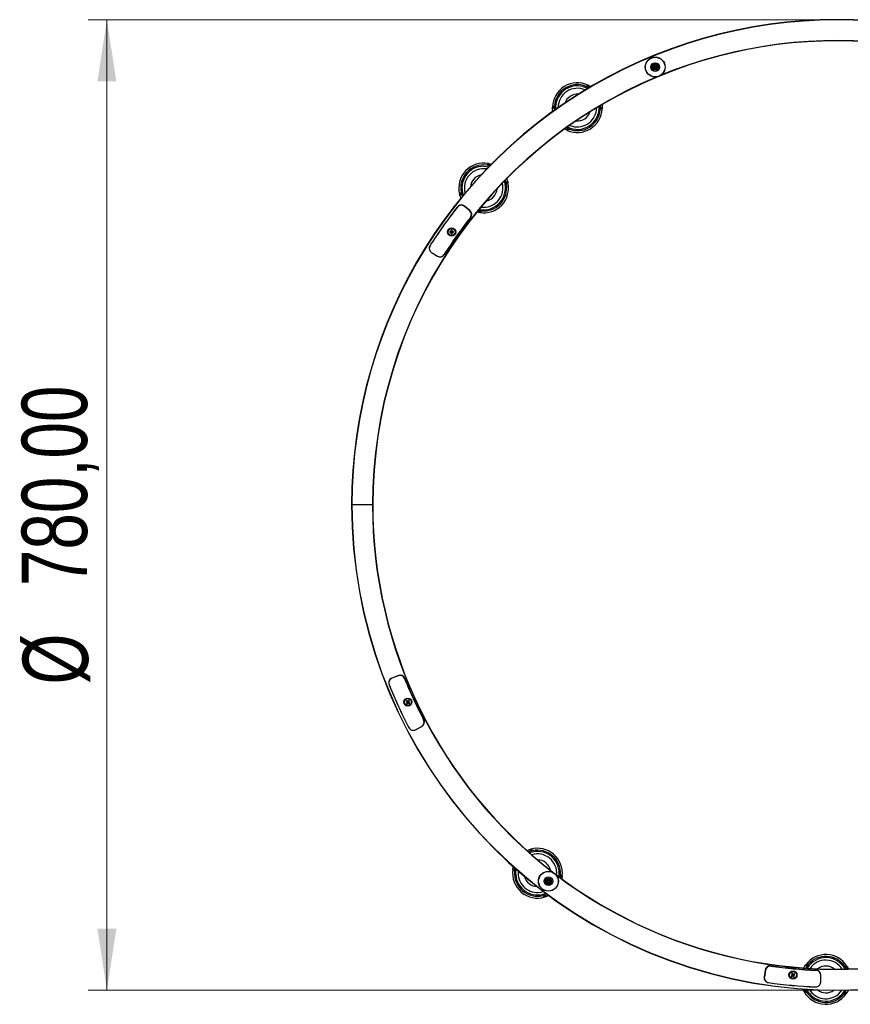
# Model space of a CAD drawing. Header units: millimetres. Extents: x 24 to 175, y 32 to 282.
# Tile 3 of 4: x 24 to 69, y 229 to 281. Entities that reach past the tile are written whole.
import ezdxf

# ---------------------------------------------------------------- set-up
doc = ezdxf.new("R2010")
doc.units = ezdxf.units.MM
doc.styles.add('SLDTEXTSTYLE0', font='TXT', dxfattribs={"width": 0.75})
doc.dimstyles.new('SLDDIMSTYLE0', dxfattribs={"dimtxt": 3.5, "dimasz": 3.302, "dimexe": 0, "dimexo": 0.0625, "dimgap": 0.875, "dimtad": 1, "dimlfac": 15, "dimrnd": 1e-09, "dimzin": 12, "dimdsep": 46, "dimtxsty": 'SLDTEXTSTYLE0', "dimsah": 1, "dimcen": 0.09, "dimadec": 0, "dimazin": 3, "dimtfac": 1, "dimtofl": 0, "dimtmove": 0, "dimatfit": 3, "dimfxl": 0, "dimfrac": 2, "dimtolj": 1, "dimtzin": 12, "dimarcsym": 0})

# ---------------------------------------------------------------- blocks, each defined once
blk = doc.blocks.new('_D_5')
at = {"color": 7, "linetype": 'Continuous', "lineweight": 0}
for p, q in [((67.279, 281.334), (28.162, 281.334)), ((29.162, 281.334), (29.162, 229.334)), ((67.279, 229.334), (28.162, 229.334))]:
    blk.add_line(p, q, dxfattribs=at)
at = {"color": 7, "linetype": 'Continuous', "lineweight": 18}
for points in [[(29.162, 281.334), (28.654, 278.032), (29.67, 278.032)], [(29.162, 229.334), (29.67, 232.636), (28.654, 232.636)]]:
    blk.add_solid(points, dxfattribs=at)
at = {"color": 7, "linetype": 'Continuous', "lineweight": 18, "char_height": 3.5, "attachment_point": 1, "rotation": 90, "style": 'SLDTEXTSTYLE0'}
for s, insert in [('780,00', (24.597, 250.992)), ('%%c', (24.65, 245.713))]:
    blk.add_mtext(s, dxfattribs=dict(at, insert=insert))

msp = doc.modelspace()

# ---------------------------------------------------------------- linework, layer by layer
at = {"color": 7, "linetype": 'Continuous', "lineweight": 25}
for p, q in [((53.97393, 275.67429), (54.11263, 275.62648)), ((48.60448, 271.10684), (48.31558, 271.33948)), ((48.61569, 271.11093), (48.32699, 271.34383)), ((49.21093, 271.29541), (49.35727, 271.285)), ((48.67974, 270.8004), (48.70545, 270.83293)), ((48.71175, 270.86234), (48.69299, 270.83867)), ((47.54127, 269.985), (47.54068, 269.93567)), ((47.54068, 269.93567), (47.60133, 269.93494)), ((47.60193, 269.98427), (47.54127, 269.985)), ((47.60758, 269.94303), (47.60749, 269.93487)), ((47.60808, 269.9842), (47.60798, 269.97604)), ((47.61583, 269.92009), (47.61511, 269.85944)), ((47.61511, 269.85944), (47.66443, 269.85885)), ((47.61591, 269.92625), (47.62407, 269.92615)), ((47.62487, 269.99252), (47.6167, 269.99262)), ((47.61751, 270.05943), (47.61678, 269.99877)), ((47.66684, 270.05883), (47.61751, 270.05943)), ((47.65707, 269.92575), (47.66524, 269.92565)), ((47.66603, 269.99203), (47.65787, 269.99213)), ((47.66443, 269.85885), (47.66516, 269.9195)), ((47.66611, 269.99818), (47.66684, 270.05883)), ((47.67386, 269.93407), (47.67396, 269.94224)), ((47.67436, 269.97524), (47.67445, 269.9834)), ((47.68002, 269.934), (47.74067, 269.93327)), ((47.74126, 269.9826), (47.68061, 269.98333)), ((47.74067, 269.93327), (47.74126, 269.9826)), ((46.56499, 268.86246), (46.88072, 268.66778)), ((46.56656, 268.85747), (46.88212, 268.66252)), ((47.15623, 268.6694), (47.14597, 268.65314)), ((47.17124, 268.6682), (47.18575, 268.69115)), ((42.29247, 255.33438), (42.27914, 255.33438)), ((43.39914, 255.33438), (42.29247, 255.33438)), ((43.41247, 255.33438), (43.39914, 255.33438)), ((44.78246, 246.18185), (44.43654, 246.04798)), ((44.78452, 246.19361), (44.43848, 246.06003)), ((45.04784, 246.1525), (45.05896, 246.12441)), ((45.08547, 246.09381), (45.07016, 246.13234)), ((45.22123, 244.84582), (45.19606, 244.8034)), ((45.19606, 244.8034), (45.24822, 244.77244)), ((45.2734, 244.81487), (45.22123, 244.84582)), ((45.25768, 244.77632), (45.25351, 244.7693)), ((45.27869, 244.81173), (45.27452, 244.80471)), ((45.29739, 244.81054), (45.29037, 244.81471)), ((45.32447, 244.87216), (45.29351, 244.82)), ((45.36689, 244.84698), (45.32447, 244.87216)), ((45.33279, 244.78953), (45.32577, 244.7937)), ((45.33161, 244.77083), (45.33577, 244.77785)), ((45.33593, 244.79482), (45.36689, 244.84698)), ((45.39323, 244.74375), (45.34106, 244.77471)), ((45.25335, 244.75233), (45.22239, 244.70017)), ((45.22239, 244.70017), (45.26482, 244.67499)), ((45.25649, 244.75762), (45.26351, 244.75346)), ((45.26482, 244.67499), (45.29577, 244.72715)), ((45.2919, 244.73661), (45.29892, 244.73245)), ((45.3106, 244.73543), (45.31476, 244.74245)), ((45.31589, 244.73228), (45.36805, 244.70133)), ((45.36805, 244.70133), (45.39323, 244.74375)), ((46.17776, 243.7213), (46.16514, 243.74535)), ((45.7064, 243.29341), (46.03286, 243.46951)), ((45.71151, 243.29228), (46.03813, 243.46809)), ((46.16922, 243.70891), (46.17817, 243.69189)), ((64.61523, 230.62454), (64.64511, 230.62013)), ((64.68487, 230.62779), (64.64385, 230.63379)), ((64.44797, 230.41705), (64.39063, 230.05058)), ((64.45712, 230.4094), (64.4001, 230.04288)), ((65.88643, 230.15106), (65.83354, 230.12137)), ((65.83354, 230.12137), (65.85769, 230.07835)), ((65.85769, 230.07835), (65.91058, 230.10805)), ((65.90536, 230.24809), (65.86235, 230.22394)), ((65.86235, 230.22394), (65.89204, 230.17105)), ((65.8918, 230.15408), (65.89579, 230.14696)), ((65.90217, 230.16968), (65.89506, 230.16568)), ((65.93506, 230.1952), (65.90536, 230.24809)), ((65.91195, 230.11818), (65.91595, 230.11106)), ((65.92755, 230.1078), (65.93467, 230.1118)), ((65.93057, 230.10243), (65.96026, 230.04954)), ((65.93807, 230.18983), (65.93095, 230.18584)), ((65.95367, 230.17946), (65.94968, 230.18657)), ((66.00793, 230.21928), (65.95504, 230.18959)), ((65.96026, 230.04954), (66.00328, 230.0737)), ((65.96345, 230.12796), (65.97057, 230.13195)), ((65.97383, 230.14356), (65.96983, 230.15068)), ((66.00328, 230.0737), (65.97358, 230.12659)), ((65.9792, 230.14657), (66.03209, 230.17627)), ((66.03209, 230.17627), (66.00793, 230.21928)), ((67.28567, 230.38748), (67.25854, 230.38858)), ((67.29213, 230.37388), (67.31135, 230.37313)), ((67.42055, 229.76533), (67.43128, 230.1361)), ((67.42409, 229.76918), (67.43514, 230.13995))]:
    msp.add_line(p, q, dxfattribs=at)
at = {"color": 7, "linetype": 'Continuous', "lineweight": 25, "flags": 128}
for points in [[(54.68023, 277.75221), (54.83758, 277.69791), (54.93678, 277.64987)], [(49.35727, 273.48521), (49.52331, 273.47333), (49.63154, 273.45251)], [(51.07431, 235.54844), (51.07806, 235.71485), (51.09357, 235.82397)], [(52.29007, 234.57312), (52.44706, 234.59293), (52.56135, 234.62325)], [(66.8116, 229.15546), (66.71257, 229.28925), (66.65794, 229.38497)], [(68.37002, 229.12995), (68.48193, 229.24182), (68.55364, 229.33583)]]:
    msp.add_lwpolyline(points, dxfattribs=at)
at = {"color": 7, "linetype": 'Continuous', "lineweight": 25}
for centre, radius in [((58.54902, 278.79633), 0.53333), ((58.54902, 278.79633), 0.52667), ((58.54902, 278.79633), 0.23333), ((58.54902, 278.79633), 0.16667), ((58.54902, 278.79633), 0.13333), ((58.54902, 278.79633), 0.12667), ((58.54902, 278.79633), 0.07333), ((58.54902, 278.79633), 0.06667), ((58.54902, 278.79633), 0.05), ((47.64097, 269.95914), 0.21667), ((47.64097, 269.95914), 0.18333), ((45.29464, 244.77358), 0.21667), ((45.29464, 244.77358), 0.18333), ((52.82556, 235.17687), 0.53333), ((52.82556, 235.17687), 0.52667), ((52.82556, 235.17687), 0.23333), ((52.82556, 235.17687), 0.16667), ((52.82556, 235.17687), 0.13333), ((52.82556, 235.17687), 0.12667), ((52.82556, 235.17687), 0.07333), ((52.82556, 235.17687), 0.06667), ((52.82556, 235.17687), 0.05), ((65.93281, 230.14882), 0.21667), ((65.93281, 230.14882), 0.18333)]:
    msp.add_circle(centre, radius, dxfattribs=at)
for centre, radius, start, end in [((68.27914, 255.33438), 26, 348.144467, 180), ((68.27914, 255.33438), 25.98667, 348.152338, 180), ((68.27914, 255.33438), 24.86667, 352.573488, 112.475945), ((68.27914, 255.33438), 24.88, 352.799081, 112.250352), ((68.27914, 255.33438), 24.88, 112.799081, 180), ((68.27914, 255.33438), 24.86667, 112.573488, 180), ((54.37926, 276.62504), 1.33333, 64.095321, 179.35985), ((54.37926, 276.62504), 1.23333, 67.321463, 176.133707), ((54.37926, 276.62504), 1.16667, 75.05, 184.824402), ((54.37926, 276.62504), 1.03354, 65.889366, 180.388689), ((71.07248, 249.6255), 32.47665, 119.740377, 119.957972), ((71.07248, 249.6255), 32.40999, 119.66482, 119.873983), ((54.37926, 276.62504), 0.71667, 85.831318, 160.446737), ((71.07248, 249.6255), 32.47665, 123.497199, 123.714794), ((71.07248, 249.6255), 32.40999, 123.581188, 123.79035), ((54.37926, 276.62504), 1.33333, 246.105489, 357.349682), ((54.37926, 276.62504), 1.16667, 242.966025, 3.31203), ((54.37926, 276.62504), 1.23333, 249.111522, 354.343648), ((54.37926, 276.62504), 1.03354, 255.05, 359.368024), ((71.07248, 249.6255), 31.00999, 119.693921, 119.916603), ((71.07248, 249.6255), 31.07665, 119.621028, 119.834633), ((54.37926, 276.62504), 0.71667, 264.992931, 341.285124), ((71.07248, 249.6255), 31.07665, 123.620538, 123.834142), ((71.07248, 249.6255), 31.00999, 123.538567, 123.76125), ((49.35727, 272.31854), 1.33333, 79.045321, 194.30985), ((49.35727, 272.31854), 1.23333, 82.271463, 191.083707), ((49.35727, 272.31854), 1.16667, 90, 199.774402), ((49.35727, 272.31854), 1.03354, 80.839366, 195.338689), ((72.45068, 250.53935), 32.47665, 134.690377, 134.907972), ((72.45068, 250.53935), 32.40999, 134.61482, 134.823983), ((49.35727, 272.31854), 0.71667, 100.781318, 175.396737), ((49.35727, 272.31854), 1.16667, 257.916025, 18.26203), ((49.35727, 272.31854), 1.33333, 261.055489, 12.299682), ((49.35727, 272.31854), 1.23333, 264.061522, 9.293648), ((49.35727, 272.31854), 1.03354, 270, 14.318024), ((49.35727, 272.31854), 0.71667, 279.942931, 356.235124), ((72.45068, 250.53935), 31.07665, 134.571028, 134.784633), ((72.45068, 250.53935), 31.00999, 134.643921, 134.866603), ((72.45068, 250.53935), 32.47665, 138.447199, 138.664794), ((72.45068, 250.53935), 32.40999, 138.531188, 138.74035), ((68.29989, 255.33591), 25.86519, 141.885339, 147.515004), ((68.30653, 255.35407), 25.85852, 141.934996, 147.564661), ((48.15251, 271.13697), 0.26, 51.157154, 141.934996), ((48.15956, 271.13627), 0.26667, 51.107497, 141.885339), ((68.30653, 255.35407), 24.96763, 141.946433, 147.553225), ((68.29989, 255.33591), 24.96096, 141.896775, 147.503567), ((48.44142, 270.90433), 0.26, 321.946433, 51.157154), ((48.44826, 270.90338), 0.26667, 321.896775, 51.107497), ((72.45068, 250.53935), 31.07665, 138.570538, 138.784142), ((72.45068, 250.53935), 31.00999, 138.488567, 138.71125), ((47.64097, 269.95914), 0.04644, 211.398053, 237.226641), ((47.64097, 269.95914), 0.04644, 121.398053, 147.226641), ((47.64097, 269.95914), 0.03707, 152.874223, 205.75047), ((47.64097, 269.95914), 0.03707, 205.75047, 221.030557), ((47.64097, 269.95914), 0.03707, 137.594136, 152.874223), ((47.64097, 269.95914), 0.03707, 221.030557, 227.594136), ((47.64097, 269.95914), 0.03707, 131.030557, 137.594136), ((47.64097, 269.95914), 0.03707, 227.594136, 242.874223), ((47.64097, 269.95914), 0.03707, 115.75047, 131.030557), ((47.64097, 269.95914), 0.03707, 242.874223, 295.75047), ((47.64097, 269.95914), 0.03707, 62.874223, 115.75047), ((47.64097, 269.95914), 0.03707, 295.75047, 311.030557), ((47.64097, 269.95914), 0.03707, 47.594136, 62.874223), ((47.64097, 269.95914), 0.04644, 301.398053, 327.226641), ((47.64097, 269.95914), 0.03707, 311.030557, 317.594136), ((47.64097, 269.95914), 0.03707, 41.030557, 47.594136), ((47.64097, 269.95914), 0.04644, 31.398053, 57.226641), ((47.64097, 269.95914), 0.03707, 317.594136, 332.874223), ((47.64097, 269.95914), 0.03707, 25.75047, 41.030557), ((47.64097, 269.95914), 0.03707, 332.874223, 25.75047), ((46.70671, 269.08433), 0.26667, 147.515004, 238.292846), ((46.70145, 269.08377), 0.26, 147.564661, 238.342503), ((47.01718, 268.8891), 0.26, 238.342503, 327.553225), ((47.02228, 268.88938), 0.26667, 238.292846, 327.503567), ((68.27914, 255.33438), 26, 180, 340.212879), ((68.27914, 255.33438), 25.98667, 180, 340.205008), ((68.27914, 255.33438), 24.88, 180, 232.250352), ((68.27914, 255.33438), 24.86667, 180, 232.475945), ((68.27914, 255.33438), 24.86667, 232.572053, 340.341733), ((68.27914, 255.33438), 24.88, 232.799081, 340.330094), ((44.53451, 245.81125), 0.26667, 111.107497, 201.885339), ((44.53038, 245.8055), 0.26, 111.157154, 201.934996), ((44.8763, 245.93938), 0.26, 21.946433, 111.157154), ((44.88055, 245.94483), 0.26667, 21.896775, 111.107497), ((68.27578, 255.36794), 24.96763, 201.946433, 207.553225), ((68.28819, 255.35311), 24.96096, 201.896775, 207.503567), ((68.28819, 255.35311), 25.86519, 201.885339, 207.515004), ((68.27578, 255.36794), 25.85852, 201.934996, 207.564661), ((45.29464, 244.77358), 0.03707, 175.75047, 191.030557), ((45.29464, 244.77358), 0.03707, 122.874223, 175.75047), ((45.29464, 244.77358), 0.04644, 91.398053, 117.226641), ((45.29464, 244.77358), 0.03707, 107.594136, 122.874223), ((45.29464, 244.77358), 0.03707, 101.030557, 107.594136), ((45.29464, 244.77358), 0.03707, 85.75047, 101.030557), ((45.29464, 244.77358), 0.03707, 32.874223, 85.75047), ((45.29464, 244.77358), 0.03707, 17.594136, 32.874223), ((45.29464, 244.77358), 0.03707, 11.030557, 17.594136), ((45.29464, 244.77358), 0.03707, 355.75047, 11.030557), ((45.29464, 244.77358), 0.04644, 1.398053, 27.226641), ((45.29464, 244.77358), 0.04644, 181.398053, 207.226641), ((45.29464, 244.77358), 0.03707, 191.030557, 197.594136), ((45.29464, 244.77358), 0.03707, 197.594136, 212.874223), ((45.29464, 244.77358), 0.03707, 212.874223, 265.75047), ((45.29464, 244.77358), 0.03707, 265.75047, 281.030557), ((45.29464, 244.77358), 0.04644, 271.398053, 297.226641), ((45.29464, 244.77358), 0.03707, 281.030557, 287.594136), ((45.29464, 244.77358), 0.03707, 287.594136, 302.874223), ((45.29464, 244.77358), 0.03707, 302.874223, 355.75047), ((45.90943, 243.69834), 0.26, 298.342503, 27.553225), ((45.91173, 243.7029), 0.26667, 298.292846, 27.503567), ((45.58512, 243.52708), 0.26667, 207.515004, 298.292846), ((45.58297, 243.52224), 0.26, 207.564661, 298.342503), ((72.86466, 259.73517), 31.07665, 227.371028, 227.584633), ((52.23959, 235.60543), 1.33333, 353.855489, 105.099682), ((72.86466, 259.73517), 31.00999, 227.443921, 227.666603), ((52.23959, 235.60543), 1.16667, 350.716025, 111.06203), ((52.23959, 235.60543), 1.03354, 354.660032, 107.118024), ((52.23959, 235.60543), 1.23333, 356.861522, 102.093648), ((72.86466, 259.73517), 32.40999, 227.41482, 227.623983), ((52.23959, 235.60543), 0.71667, 12.742931, 89.035124), ((52.23959, 235.60543), 1.33333, 171.845321, 287.10985), ((72.86466, 259.73517), 32.47665, 227.490377, 227.707972), ((52.23959, 235.60543), 1.23333, 175.071463, 283.883707), ((52.23959, 235.60543), 1.16667, 182.8, 292.574402), ((52.23959, 235.60543), 1.03354, 173.639366, 272.8), ((52.23959, 235.60543), 0.71667, 193.581318, 268.196737), ((72.86466, 259.73517), 31.07665, 231.370538, 231.584142), ((72.86466, 259.73517), 31.00999, 231.288567, 231.51125), ((72.86466, 259.73517), 32.47665, 231.247199, 231.464794), ((72.86466, 259.73517), 32.40999, 231.331188, 231.54035), ((67.69742, 229.91469), 1.33333, 31.655489, 142.899682), ((67.69742, 229.91469), 1.16667, 28.516025, 148.86203), ((67.69742, 229.91469), 1.23333, 34.661522, 139.893648), ((64.71143, 230.37583), 0.26667, 81.896775, 171.107497), ((64.71403, 230.36943), 0.26, 81.946433, 171.157154), ((68.26744, 255.35158), 24.96096, 261.896775, 267.503567), ((68.24839, 255.34825), 24.96763, 261.946433, 267.553225), ((69.20514, 261.62219), 31.07665, 265.171028, 265.384633), ((69.20514, 261.62219), 31.00999, 265.243921, 265.466603), ((67.69742, 229.91469), 1.03354, 32.460032, 144.918024), ((67.69742, 229.91469), 0.71667, 50.542931, 126.835124), ((69.20514, 261.62219), 31.00999, 269.088567, 269.31125), ((69.20514, 261.62219), 31.07665, 269.170538, 269.384142), ((64.65409, 230.00936), 0.26667, 171.107497, 261.885339), ((64.65701, 230.00291), 0.26, 171.157154, 261.934996), ((65.93281, 230.14882), 0.04644, 151.398053, 177.226641), ((65.93281, 230.14882), 0.03707, 167.594136, 182.874223), ((65.93281, 230.14882), 0.03707, 182.874223, 235.75047), ((65.93281, 230.14882), 0.03707, 161.030557, 167.594136), ((65.93281, 230.14882), 0.03707, 145.75047, 161.030557), ((65.93281, 230.14882), 0.03707, 92.874223, 145.75047), ((65.93281, 230.14882), 0.04644, 241.398053, 267.226641), ((65.93281, 230.14882), 0.03707, 235.75047, 251.030557), ((65.93281, 230.14882), 0.03707, 251.030557, 257.594136), ((65.93281, 230.14882), 0.03707, 257.594136, 272.874223), ((65.93281, 230.14882), 0.03707, 77.594136, 92.874223), ((65.93281, 230.14882), 0.03707, 272.874223, 325.75047), ((65.93281, 230.14882), 0.04644, 61.398053, 87.226641), ((65.93281, 230.14882), 0.03707, 71.030557, 77.594136), ((65.93281, 230.14882), 0.03707, 55.75047, 71.030557), ((65.93281, 230.14882), 0.03707, 2.874223, 55.75047), ((65.93281, 230.14882), 0.03707, 325.75047, 341.030557), ((65.93281, 230.14882), 0.03707, 341.030557, 347.594136), ((65.93281, 230.14882), 0.03707, 347.594136, 2.874223), ((65.93281, 230.14882), 0.04644, 331.398053, 357.226641), ((67.16859, 230.14789), 0.26667, 358.292846, 87.503567), ((67.17139, 230.14362), 0.26, 358.342503, 87.553225), ((68.26744, 255.35158), 25.86519, 261.885339, 267.515004), ((68.24839, 255.34825), 25.85852, 261.934996, 267.564661), ((67.15754, 229.77713), 0.26667, 267.515004, 358.292846), ((67.16066, 229.77285), 0.26, 267.564661, 358.342503), ((69.20514, 261.62219), 32.40999, 265.21482, 265.423983), ((69.20514, 261.62219), 32.47665, 265.290377, 265.507972), ((67.69742, 229.91469), 1.33333, 209.645321, 324.90985), ((67.69742, 229.91469), 1.23333, 212.871463, 321.683707), ((67.69742, 229.91469), 1.16667, 220.6, 330.374402), ((67.69742, 229.91469), 1.03354, 211.439366, 310.6), ((67.69742, 229.91469), 0.71667, 231.381318, 305.996737), ((69.20514, 261.62219), 32.47665, 269.047199, 269.264794), ((69.20514, 261.62219), 32.40999, 269.131188, 269.34035)]:
    msp.add_arc(centre, radius, start, end, dxfattribs=at)
for centre, major_axis, start_param, end_param in [((47.63633, 269.95919), (0.03306, -0.0004), 2.61320416, 3.66998115), ((47.64091, 269.9545), (0.0004, 0.03306), 2.61320416, 3.66998115), ((47.64103, 269.96377), (0.0004, 0.03306), 5.75479681, 6.8115738), ((47.64561, 269.95908), (0.03306, -0.0004), 5.75479681, 6.8115738), ((45.29065, 244.77594), (0.02843, -0.01687), 2.61320416, 3.66998115), ((45.29701, 244.77756), (0.01687, 0.02843), 5.75479681, 6.8115738), ((45.29228, 244.76959), (0.01687, 0.02843), 2.61320416, 3.66998115), ((45.29863, 244.77121), (0.02843, -0.01687), 5.75479681, 6.8115738), ((65.92877, 230.14655), (0.02883, 0.01619), 2.61320416, 3.66998115), ((65.93054, 230.15286), (-0.01619, 0.02883), 5.75479681, 6.8115738), ((65.93508, 230.14477), (-0.01619, 0.02883), 2.61320416, 3.66998115), ((65.93686, 230.15109), (0.02883, 0.01619), 5.75479681, 6.8115738)]:
    msp.add_ellipse(centre, major_axis=major_axis, ratio=0.99011591, start_param=start_param, end_param=end_param, dxfattribs=at)
for points, knots in [([(54.92926, 277.72895), (54.92864, 277.72925), (54.92742, 277.72986), (54.91805, 277.73448), (54.90381, 277.74131), (54.88374, 277.75057), (54.86636, 277.75816), (54.85622, 277.76241), (54.85479, 277.76301)], [0, 0, 0, 0, 0.16777079, 0.33514761, 0.51224028, 0.71730313, 0.96014637, 1, 1, 1, 1]), ([(55.01342, 277.68239), (55.00665, 277.68656), (54.98053, 277.70265), (54.94236, 277.72228), (54.93409, 277.72649), (54.92926, 277.72895)], [0, 0, 0, 0, 0.12723555, 0.49069361, 1, 1, 1, 1]), ([(54.96176, 277.8244), (54.97195, 277.81935), (54.99004, 277.8104), (55.01257, 277.79841), (55.02693, 277.79052), (55.03168, 277.78784), (55.03191, 277.78771), (55.03196, 277.78769)], [0, 0, 0, 0, 0.29635287, 0.52599402, 0.75694403, 0.95451346, 1, 1, 1, 1]), ([(55.03196, 277.78769), (55.03677, 277.78546), (55.04448, 277.7819), (55.0923, 277.75082), (55.11024, 277.73916)], [0, 0, 0, 0, 0.62479441, 1, 1, 1, 1]), ([(53.04748, 276.56073), (53.04745, 276.56142), (53.04738, 276.56281), (53.04691, 276.57339), (53.04637, 276.58934), (53.04588, 276.61202), (53.04597, 276.62996), (53.04601, 276.63993)], [0, 0, 0, 0, 0.174592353, 0.348834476, 0.532022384, 0.740001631, 1, 1, 1, 1]), ([(53.06388, 276.41302), (53.06254, 276.41928), (53.05534, 276.45298), (53.05259, 276.49446), (53.04769, 276.54857), (53.04756, 276.55627), (53.04748, 276.56073)], [0, 0, 0, 0, 0.06191808, 0.33310567, 0.61345813, 1, 1, 1, 1]), ([(53.14593, 276.62635), (53.14625, 276.61855), (53.1469, 276.60299), (53.14539, 276.53895), (53.15419, 276.48756), (53.15508, 276.48237)], [0, 0, 0, 0, 0.47442859, 0.94691055, 1, 1, 1, 1]), ([(53.14874, 276.7082), (53.14806, 276.69688), (53.14685, 276.67645), (53.14616, 276.65135), (53.14594, 276.63461), (53.14593, 276.62715), (53.14593, 276.62654), (53.14593, 276.62635)], [0, 0, 0, 0, 0.28981451, 0.52343065, 0.71779862, 0.91318214, 1, 1, 1, 1]), ([(55.60659, 276.50348), (55.60762, 276.51479), (55.60945, 276.53496), (55.6109, 276.55954), (55.61163, 276.57567), (55.61187, 276.58269), (55.61189, 276.58324), (55.61189, 276.58341)], [0, 0, 0, 0, 0.293957, 0.52437877, 0.71999711, 0.91649747, 1, 1, 1, 1]), ([(55.61189, 276.58341), (55.61176, 276.59136), (55.6115, 276.60723), (55.61559, 276.66825), (55.60897, 276.71678), (55.60873, 276.71851)], [0, 0, 0, 0, 0.49185727, 0.98187116, 1, 1, 1, 1]), ([(55.70408, 276.77386), (55.70426, 276.77281), (55.71359, 276.71775), (55.71126, 276.66018), (55.71213, 276.64663), (55.7125, 276.64086)], [0, 0, 0, 0, 0.01101177, 0.57839253, 1, 1, 1, 1]), ([(55.7125, 276.64086), (55.71251, 276.64016), (55.71253, 276.63877), (55.71261, 276.62807), (55.71257, 276.61199), (55.71223, 276.58983), (55.71154, 276.57265), (55.71117, 276.56338)], [0, 0, 0, 0, 0.17935876, 0.35840592, 0.5456029, 0.75494295, 1, 1, 1, 1]), ([(53.76929, 275.43941), (53.76518, 275.44095), (53.75942, 275.44312), (53.71721, 275.46841), (53.70513, 275.47565)], [0, 0, 0, 0, 0.71376149, 1, 1, 1, 1]), ([(53.83919, 275.40598), (53.82879, 275.41068), (53.80923, 275.41953), (53.78613, 275.43084), (53.77184, 275.43809), (53.77011, 275.43899), (53.76929, 275.43941)], [0, 0, 0, 0, 0.30082576, 0.56636042, 0.79457335, 1, 1, 1, 1]), ([(53.79231, 275.54171), (53.81068, 275.53169), (53.85649, 275.5067), (53.86222, 275.50485), (53.86564, 275.50374)], [0, 0, 0, 0, 0.40099283, 1, 1, 1, 1]), ([(53.86564, 275.50374), (53.86627, 275.50345), (53.86752, 275.50287), (53.87713, 275.49852), (53.89169, 275.49213), (53.91283, 275.48317), (53.92989, 275.47652), (53.93952, 275.47276)], [0, 0, 0, 0, 0.1724241, 0.34448916, 0.52563933, 0.7324025, 1, 1, 1, 1]), ([(49.60387, 273.52697), (49.6032, 273.52711), (49.60186, 273.52738), (49.59161, 273.52943), (49.5761, 273.53235), (49.55432, 273.53612), (49.53557, 273.53897), (49.52467, 273.54046), (49.52313, 273.54067)], [0, 0, 0, 0, 0.16777079, 0.33514761, 0.51224028, 0.71730313, 0.96014637, 1, 1, 1, 1]), ([(49.68746, 273.50657), (49.68321, 273.50784), (49.6574, 273.51553), (49.61851, 273.52378), (49.60926, 273.5258), (49.60387, 273.52697)], [0, 0, 0, 0, 0.07578509, 0.46066942, 1, 1, 1, 1]), ([(49.61065, 273.62758), (49.6218, 273.62533), (49.64159, 273.62134), (49.66645, 273.61558), (49.68235, 273.61166), (49.68764, 273.6103), (49.68789, 273.61023), (49.68794, 273.61022)], [0, 0, 0, 0, 0.29635287, 0.52599402, 0.75694403, 0.95451346, 1, 1, 1, 1]), ([(49.68794, 273.61022), (49.69287, 273.60942), (49.70037, 273.60819), (49.75154, 273.59151), (49.76914, 273.58578)], [0, 0, 0, 0, 0.6561814, 1, 1, 1, 1]), ([(50.5967, 272.80884), (50.59787, 272.80628), (50.62197, 272.75372), (50.63521, 272.69601), (50.63948, 272.68322), (50.6413, 272.67777)], [0, 0, 0, 0, 0.02853575, 0.58586303, 1, 1, 1, 1]), ([(50.55892, 272.59631), (50.5568, 272.6039), (50.55256, 272.61904), (50.53992, 272.68117), (50.51988, 272.72879), (50.51826, 272.73263)], [0, 0, 0, 0, 0.47992724, 0.95805581, 1, 1, 1, 1]), ([(50.57442, 272.51772), (50.57249, 272.52891), (50.56906, 272.54887), (50.56412, 272.57299), (50.56066, 272.58877), (50.55908, 272.59561), (50.55896, 272.59615), (50.55892, 272.59631)], [0, 0, 0, 0, 0.293957, 0.52437877, 0.71999711, 0.91649747, 1, 1, 1, 1]), ([(50.6413, 272.67777), (50.64149, 272.6771), (50.64187, 272.67576), (50.64471, 272.66544), (50.64882, 272.6499), (50.65421, 272.6284), (50.65797, 272.61162), (50.66, 272.60257)], [0, 0, 0, 0, 0.17935876, 0.35840592, 0.5456029, 0.75494295, 1, 1, 1, 1]), ([(48.08716, 271.91284), (48.08695, 271.9135), (48.08653, 271.91482), (48.08334, 271.92492), (48.07871, 271.94019), (48.07239, 271.96198), (48.06784, 271.97934), (48.06531, 271.98898)], [0, 0, 0, 0, 0.174592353, 0.348834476, 0.532022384, 0.740001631, 1, 1, 1, 1]), ([(48.145, 271.76661), (48.1407, 271.775), (48.12353, 271.80854), (48.10906, 271.85028), (48.09055, 271.9011), (48.0884, 271.90853), (48.08716, 271.91284)], [0, 0, 0, 0, 0.08796707, 0.35162423, 0.62419176, 1, 1, 1, 1]), ([(48.14695, 272.08144), (48.14922, 272.07034), (48.15331, 272.05028), (48.15913, 272.02585), (48.16323, 272.00962), (48.16514, 272.00241), (48.1653, 272.00182), (48.16535, 272.00164)], [0, 0, 0, 0, 0.28981451, 0.52343065, 0.71779862, 0.91318214, 1, 1, 1, 1]), ([(48.16535, 272.00164), (48.1676, 271.99427), (48.1721, 271.97955), (48.18855, 271.914), (48.21224, 271.86276), (48.21611, 271.85437)], [0, 0, 0, 0, 0.45648008, 0.91108719, 1, 1, 1, 1]), ([(49.07381, 271.01569), (49.06977, 271.01601), (49.06436, 271.01645), (49.01962, 271.02925), (49.00831, 271.03249)], [0, 0, 0, 0, 0.7472568, 1, 1, 1, 1]), ([(49.14997, 271.00142), (49.13872, 271.00328), (49.11752, 271.00678), (49.09229, 271.01176), (49.07662, 271.01507), (49.07471, 271.01549), (49.07381, 271.01569)], [0, 0, 0, 0, 0.30082576, 0.56636042, 0.79457335, 1, 1, 1, 1]), ([(49.07753, 271.11858), (49.0947, 271.11441), (49.14191, 271.10295), (49.14704, 271.10279), (49.15031, 271.1027)], [0, 0, 0, 0, 0.36366355, 1, 1, 1, 1]), ([(49.15031, 271.1027), (49.15099, 271.10258), (49.15235, 271.10235), (49.16275, 271.10062), (49.17847, 271.0982), (49.2012, 271.095), (49.21941, 271.09297), (49.22967, 271.09182)], [0, 0, 0, 0, 0.1724241, 0.34448916, 0.52563933, 0.7324025, 1, 1, 1, 1]), ([(47.61301, 269.9348), (47.61091, 269.93483), (47.60684, 269.93488), (47.60313, 269.93492), (47.60133, 269.93494)], [0, 0, 0, 0, 0.51509605, 1, 1, 1, 1]), ([(47.60193, 269.98427), (47.60433, 269.98425), (47.60805, 269.9842), (47.61215, 269.98415), (47.6136, 269.98413)], [0, 0, 0, 0, 0.6453603, 1, 1, 1, 1]), ([(47.61583, 269.92009), (47.61586, 269.92249), (47.61591, 269.92622), (47.61596, 269.93031), (47.61597, 269.93177)], [0, 0, 0, 0, 0.6453603, 1, 1, 1, 1]), ([(47.61664, 269.9871), (47.61666, 269.98919), (47.61671, 269.99326), (47.61676, 269.99697), (47.61678, 269.99877)], [0, 0, 0, 0, 0.51509605, 1, 1, 1, 1]), ([(47.6653, 269.93118), (47.66528, 269.92908), (47.66523, 269.92501), (47.66518, 269.9213), (47.66516, 269.9195)], [0, 0, 0, 0, 0.51509605, 1, 1, 1, 1]), ([(47.66611, 269.99818), (47.66608, 269.99578), (47.66603, 269.99206), (47.66598, 269.98796), (47.66597, 269.98651)], [0, 0, 0, 0, 0.6453603, 1, 1, 1, 1]), ([(47.68002, 269.934), (47.67761, 269.93403), (47.67389, 269.93407), (47.66979, 269.93412), (47.66834, 269.93414)], [0, 0, 0, 0, 0.6453603, 1, 1, 1, 1]), ([(47.66893, 269.98347), (47.67103, 269.98345), (47.6751, 269.9834), (47.67881, 269.98335), (47.68061, 269.98333)], [0, 0, 0, 0, 0.51509605, 1, 1, 1, 1]), ([(45.2734, 244.81487), (45.27546, 244.81364), (45.27866, 244.81174), (45.28219, 244.80965), (45.28344, 244.80891)], [0, 0, 0, 0, 0.6453603, 1, 1, 1, 1]), ([(45.28755, 244.80996), (45.28862, 244.81176), (45.2907, 244.81526), (45.29259, 244.81845), (45.29351, 244.82)], [0, 0, 0, 0, 0.51509605, 1, 1, 1, 1]), ([(45.33593, 244.79482), (45.33471, 244.79276), (45.33281, 244.78956), (45.33072, 244.78603), (45.32997, 244.78478)], [0, 0, 0, 0, 0.6453603, 1, 1, 1, 1]), ([(45.33102, 244.78067), (45.33283, 244.7796), (45.33632, 244.77752), (45.33952, 244.77563), (45.34106, 244.77471)], [0, 0, 0, 0, 0.51509605, 1, 1, 1, 1]), ([(45.25826, 244.76648), (45.25646, 244.76755), (45.25296, 244.76963), (45.24977, 244.77153), (45.24822, 244.77244)], [0, 0, 0, 0, 0.51509605, 1, 1, 1, 1]), ([(45.25335, 244.75233), (45.25458, 244.7544), (45.25648, 244.7576), (45.25857, 244.76112), (45.25931, 244.76237)], [0, 0, 0, 0, 0.6453603, 1, 1, 1, 1]), ([(45.30173, 244.73719), (45.30066, 244.73539), (45.29859, 244.73189), (45.29669, 244.7287), (45.29577, 244.72715)], [0, 0, 0, 0, 0.51509605, 1, 1, 1, 1]), ([(45.31589, 244.73228), (45.31382, 244.73351), (45.31062, 244.73541), (45.3071, 244.7375), (45.30585, 244.73824)], [0, 0, 0, 0, 0.6453603, 1, 1, 1, 1]), ([(51.69216, 236.82088), (51.6937, 236.82168), (51.74397, 236.84773), (51.80007, 236.86334), (51.81268, 236.86827), (51.81806, 236.87038)], [0, 0, 0, 0, 0.01787299, 0.58131748, 1, 1, 1, 1]), ([(51.81806, 236.87038), (51.81872, 236.8706), (51.82004, 236.87104), (51.8302, 236.87438), (51.84553, 236.87924), (51.86674, 236.88567), (51.88331, 236.89026), (51.89225, 236.89273)], [0, 0, 0, 0, 0.17935876, 0.35840592, 0.5456029, 0.75494295, 1, 1, 1, 1]), ([(51.90345, 236.79207), (51.89594, 236.78955), (51.88096, 236.78451), (51.82069, 236.76939), (51.77547, 236.74775), (51.77296, 236.74655)], [0, 0, 0, 0, 0.48666743, 0.97151093, 1, 1, 1, 1]), ([(51.98119, 236.81139), (51.9701, 236.80892), (51.95033, 236.80451), (51.92648, 236.7984), (51.91089, 236.79418), (51.90414, 236.79227), (51.90361, 236.79212), (51.90345, 236.79207)], [0, 0, 0, 0, 0.293957, 0.52437877, 0.71999711, 0.91649747, 1, 1, 1, 1]), ([(50.91973, 235.79456), (50.92143, 235.8058), (50.92445, 235.82576), (50.92899, 235.85087), (50.93213, 235.86695), (50.93323, 235.8723), (50.93328, 235.87255), (50.93329, 235.8726)], [0, 0, 0, 0, 0.29635287, 0.52599402, 0.75694403, 0.95451346, 1, 1, 1, 1]), ([(50.93329, 235.8726), (50.93381, 235.8774), (50.93457, 235.88453), (50.94831, 235.93492), (50.9528, 235.9514)], [0, 0, 0, 0, 0.67290787, 1, 1, 1, 1]), ([(51.03747, 235.87979), (51.03619, 235.87459), (51.02952, 235.84747), (51.02298, 235.8074), (51.02145, 235.79811), (51.02055, 235.7927)], [0, 0, 0, 0, 0.08998287, 0.46895461, 1, 1, 1, 1]), ([(51.02055, 235.7927), (51.02045, 235.79202), (51.02024, 235.79067), (51.01869, 235.78033), (51.01653, 235.76469), (51.01384, 235.74276), (51.01191, 235.72389), (51.01095, 235.71293), (51.01081, 235.71139)], [0, 0, 0, 0, 0.16777079, 0.33514761, 0.51224028, 0.71730313, 0.96014637, 1, 1, 1, 1]), ([(53.45125, 235.38184), (53.45479, 235.40031), (53.46418, 235.44927), (53.46412, 235.45471), (53.46409, 235.4581)], [0, 0, 0, 0, 0.37732322, 1, 1, 1, 1]), ([(53.46409, 235.4581), (53.46417, 235.45879), (53.46434, 235.46016), (53.46555, 235.47063), (53.46721, 235.48645), (53.46929, 235.50931), (53.47043, 235.52759), (53.47107, 235.5379)], [0, 0, 0, 0, 0.172424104, 0.34448916, 0.525639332, 0.732402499, 1, 1, 1, 1]), ([(53.55473, 235.38594), (53.55457, 235.38178), (53.55436, 235.37613), (53.54356, 235.32999), (53.54071, 235.31782)], [0, 0, 0, 0, 0.73623667, 1, 1, 1, 1]), ([(53.56526, 235.46271), (53.56395, 235.45138), (53.56149, 235.43004), (53.55775, 235.4046), (53.55521, 235.38878), (53.55488, 235.38686), (53.55473, 235.38594)], [0, 0, 0, 0, 0.300825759, 0.566360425, 0.794573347, 1, 1, 1, 1]), ([(52.53553, 234.40813), (52.54651, 234.41094), (52.56634, 234.41601), (52.59046, 234.42301), (52.60646, 234.4279), (52.61357, 234.43016), (52.61415, 234.43035), (52.61433, 234.43041)], [0, 0, 0, 0, 0.289814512, 0.523430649, 0.717798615, 0.913182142, 1, 1, 1, 1]), ([(52.61433, 234.43041), (52.62158, 234.43301), (52.63605, 234.43821), (52.70095, 234.45795), (52.75124, 234.48427), (52.75968, 234.48868)], [0, 0, 0, 0, 0.45523886, 0.90860983, 1, 1, 1, 1]), ([(52.70684, 234.35665), (52.70619, 234.35641), (52.7049, 234.35592), (52.69496, 234.35224), (52.67994, 234.34687), (52.65848, 234.33949), (52.64137, 234.3341), (52.63186, 234.33111)], [0, 0, 0, 0, 0.17459235, 0.34883448, 0.53202238, 0.74000163, 1, 1, 1, 1]), ([(52.84971, 234.42136), (52.84167, 234.41673), (52.80914, 234.39801), (52.76827, 234.38158), (52.7184, 234.36061), (52.71108, 234.3581), (52.70684, 234.35665)], [0, 0, 0, 0, 0.08675606, 0.3507633, 0.62369276, 1, 1, 1, 1]), ([(66.52086, 230.54163), (66.52127, 230.54252), (66.54469, 230.59312), (66.57914, 230.63919), (66.58609, 230.65087), (66.58905, 230.65584)], [0, 0, 0, 0, 0.01012984, 0.57801656, 1, 1, 1, 1]), ([(66.58905, 230.65584), (66.58944, 230.65642), (66.59021, 230.65758), (66.59619, 230.66645), (66.60532, 230.67968), (66.61814, 230.69776), (66.62843, 230.71154), (66.63398, 230.71898)], [0, 0, 0, 0, 0.17935876, 0.35840592, 0.5456029, 0.75494295, 1, 1, 1, 1]), ([(66.70451, 230.6463), (66.70012, 230.63966), (66.69135, 230.62641), (66.6536, 230.57866), (66.63175, 230.53521), (66.63111, 230.53393)], [0, 0, 0, 0, 0.49344627, 0.9850432, 1, 1, 1, 1]), ([(66.7541, 230.70922), (66.74686, 230.70047), (66.73393, 230.68487), (66.71883, 230.66542), (66.70911, 230.65253), (66.70494, 230.64688), (66.70461, 230.64644), (66.70451, 230.6463)], [0, 0, 0, 0, 0.293957, 0.52437877, 0.71999711, 0.91649747, 1, 1, 1, 1]), ([(68.75526, 230.54879), (68.75491, 230.54938), (68.7542, 230.55056), (68.74874, 230.55959), (68.74035, 230.5731), (68.72798, 230.59244), (68.71768, 230.60758), (68.71187, 230.61612)], [0, 0, 0, 0, 0.1724241, 0.34448916, 0.52563933, 0.7324025, 1, 1, 1, 1]), ([(68.79522, 230.4741), (68.78535, 230.49353), (68.76128, 230.54089), (68.7575, 230.54586), (68.75526, 230.54879)], [0, 0, 0, 0, 0.41007145, 1, 1, 1, 1]), ([(68.83238, 230.61444), (68.83829, 230.60468), (68.84942, 230.58631), (68.86207, 230.56392), (68.86975, 230.54986), (68.87067, 230.54814), (68.87111, 230.54733)], [0, 0, 0, 0, 0.300825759, 0.566360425, 0.794573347, 1, 1, 1, 1]), ([(68.87111, 230.54733), (68.8737, 230.54355), (68.87743, 230.53811), (68.89861, 230.49189), (68.90507, 230.47779)], [0, 0, 0, 0, 0.69471152, 1, 1, 1, 1]), ([(65.88643, 230.15106), (65.88852, 230.15224), (65.89177, 230.15406), (65.89534, 230.15607), (65.89661, 230.15678)], [0, 0, 0, 0, 0.6453603, 1, 1, 1, 1]), ([(65.89776, 230.16087), (65.89673, 230.16269), (65.89474, 230.16624), (65.89292, 230.16948), (65.89204, 230.17105)], [0, 0, 0, 0, 0.51509605, 1, 1, 1, 1]), ([(65.92076, 230.11376), (65.91894, 230.11274), (65.91539, 230.11074), (65.91215, 230.10893), (65.91058, 230.10805)], [0, 0, 0, 0, 0.51509605, 1, 1, 1, 1]), ([(65.93057, 230.10243), (65.92939, 230.10453), (65.92757, 230.10777), (65.92556, 230.11135), (65.92485, 230.11262)], [0, 0, 0, 0, 0.6453603, 1, 1, 1, 1]), ([(65.93506, 230.1952), (65.93624, 230.1931), (65.93806, 230.18986), (65.94006, 230.18629), (65.94078, 230.18502)], [0, 0, 0, 0, 0.6453603, 1, 1, 1, 1]), ([(65.94486, 230.18387), (65.94669, 230.1849), (65.95024, 230.18689), (65.95347, 230.18871), (65.95504, 230.18959)], [0, 0, 0, 0, 0.51509605, 1, 1, 1, 1]), ([(65.96787, 230.13677), (65.96889, 230.13494), (65.97088, 230.13139), (65.9727, 230.12816), (65.97358, 230.12659)], [0, 0, 0, 0, 0.51509605, 1, 1, 1, 1]), ([(65.9792, 230.14657), (65.9771, 230.14539), (65.97386, 230.14357), (65.97028, 230.14156), (65.96901, 230.14085)], [0, 0, 0, 0, 0.6453603, 1, 1, 1, 1]), ([(66.50149, 229.32517), (66.49895, 229.32929), (66.49515, 229.33545), (66.47504, 229.38389), (66.46841, 229.39985)], [0, 0, 0, 0, 0.67051518, 1, 1, 1, 1]), ([(66.53861, 229.25519), (66.53306, 229.26511), (66.52321, 229.28273), (66.51141, 229.30536), (66.50404, 229.31998), (66.50163, 229.32488), (66.50151, 229.32512), (66.50149, 229.32517)], [0, 0, 0, 0, 0.29635287, 0.52599402, 0.75694403, 0.95451346, 1, 1, 1, 1]), ([(66.57923, 229.39509), (66.58146, 229.39006), (66.59288, 229.3644), (66.61233, 229.3286), (66.6168, 229.32034), (66.61941, 229.31551)], [0, 0, 0, 0, 0.092224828, 0.470262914, 1, 1, 1, 1]), ([(66.61941, 229.31551), (66.61975, 229.31491), (66.62041, 229.31371), (66.62552, 229.3046), (66.6334, 229.29092), (66.64471, 229.27194), (66.65475, 229.25584), (66.66071, 229.2466), (66.66155, 229.24529)], [0, 0, 0, 0, 0.16777079, 0.33514761, 0.51224028, 0.71730313, 0.96014637, 1, 1, 1, 1]), ([(68.66509, 229.15002), (68.67205, 229.15897), (68.6846, 229.17513), (68.69937, 229.19545), (68.70902, 229.20913), (68.71325, 229.21527), (68.7136, 229.21577), (68.7137, 229.21593)], [0, 0, 0, 0, 0.28981451, 0.52343065, 0.71779862, 0.91318214, 1, 1, 1, 1]), ([(68.7137, 229.21593), (68.71784, 229.22243), (68.72609, 229.23541), (68.76526, 229.29077), (68.78886, 229.34238), (68.79282, 229.35102)], [0, 0, 0, 0, 0.45530723, 0.90874629, 1, 1, 1, 1]), ([(68.83201, 229.21435), (68.83164, 229.21376), (68.83092, 229.21258), (68.82532, 229.20359), (68.81674, 229.19013), (68.80431, 229.17115), (68.79409, 229.1564), (68.78842, 229.14821)], [0, 0, 0, 0, 0.17459235, 0.34883448, 0.53202238, 0.74000163, 1, 1, 1, 1]), ([(68.90519, 229.35293), (68.90168, 229.34438), (68.88747, 229.3097), (68.86526, 229.2717), (68.83872, 229.22456), (68.83447, 229.21809), (68.83201, 229.21435)], [0, 0, 0, 0, 0.08638968, 0.35050283, 0.62354179, 1, 1, 1, 1])]:
    msp.add_open_spline(points, degree=3, knots=knots, dxfattribs=at)

# ---------------------------------------------------------------- dimensions: what is measured, and where the dimension line sits
at = {"color": 7, "linetype": 'Continuous', "lineweight": 18}
dim = msp.add_linear_dim(base=(29.16218, 229.33438), p1=(68.27914, 281.33438), p2=(68.27914, 229.33438), angle=90, text='%%c<>', dimstyle='SLDDIMSTYLE0', dxfattribs=at)
dim.commit()
dim.dimension.update_dxf_attribs({"geometry": '_D_5', "text_midpoint": (29.16218, 255.46441), "dimtype": 160})

doc.saveas('drawing.dxf')
